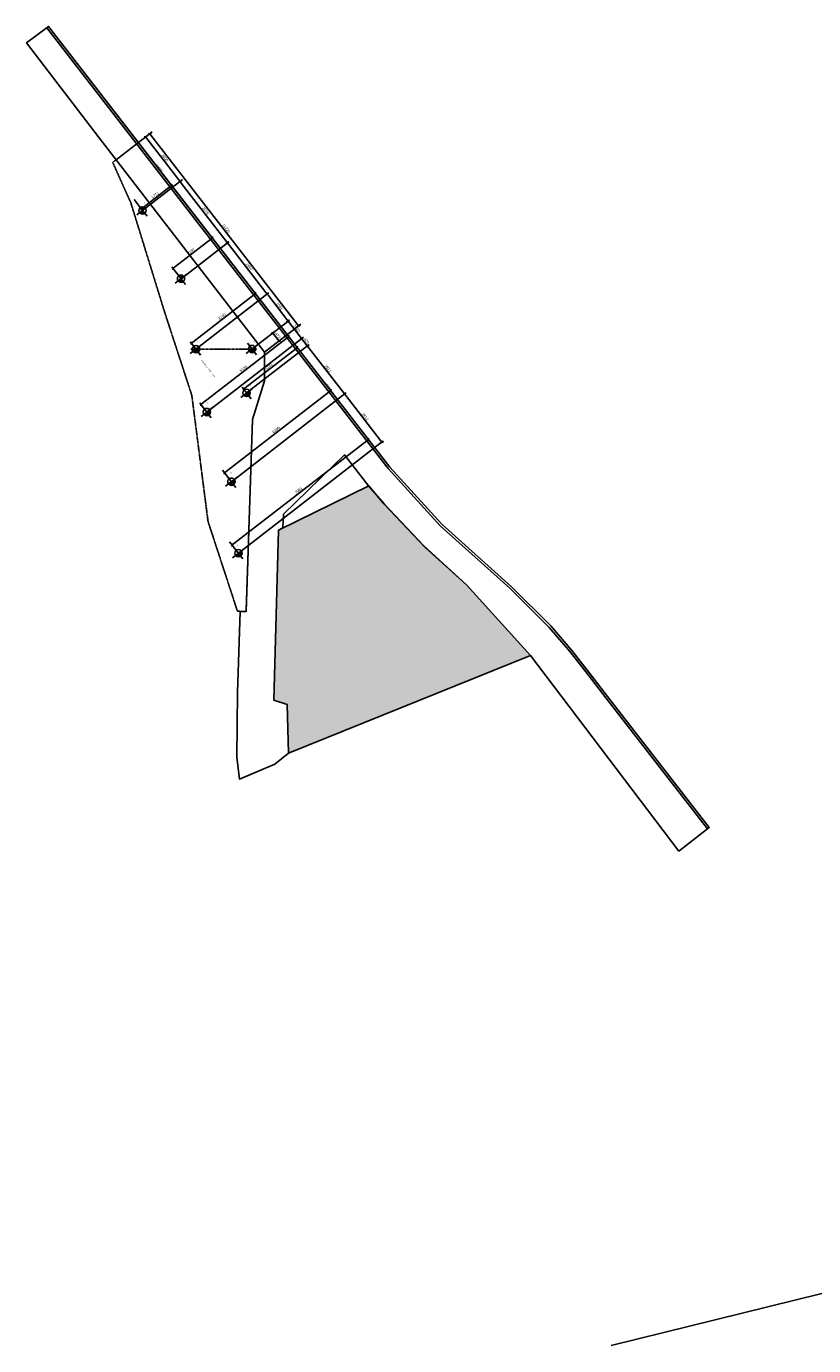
# Model space of a CAD drawing. Header units: millimetres. Extents: x -15755 to 202330, y -109616 to 54271.
# Tile 1 of 25: x 22640 to 59009, y -94492 to -33561. Entities that reach past the tile are written whole.
import ezdxf

# ---------------------------------------------------------------- set-up
doc = ezdxf.new("R2010")
doc.units = ezdxf.units.MM
doc.header["$LTSCALE"] = 0.5
doc.linetypes.add('CENTER2', pattern=[28.575, 19.05, -3.175, 3.175, -3.175])
doc.linetypes.add('HIDDEN2', pattern=[4.7625, 3.175, -1.5875])
for name, color, linetype in [('alg-maatlijn', 1, 'Continuous'), ('alg-maatlijnen', 252, 'Continuous'), ('alg-stramien', 1, 'CENTER2'), ('alg-tekst', 7, 'Continuous'), ('beton-hidden', 7, 'HIDDEN2'), ('paal-aanzicht', 7, 'Continuous'), ('stoeprand', 3, 'Continuous')]:
    doc.layers.add(name, color=color, linetype=linetype)
doc.layers.add('Xref_Kadastraal$0$Perceelnummer', color=7, linetype='Continuous', lineweight=0)
doc.styles.add('arial', font='arial.ttf')
doc.dimstyles.new('DIM_A_1', dxfattribs={"dimtxt": 2.5, "dimasz": 1.8, "dimexe": 2.5, "dimexo": 1.5, "dimgap": 1, "dimtad": 1, "dimdec": 0, "dimrnd": 0.5, "dimdsep": 46, "dimtxsty": 'arial', "dimblk1": 'MXT0MS3', "dimblk2": 'MXT0MS3', "dimsah": 1, "dimcen": 0.1, "dimse1": 1, "dimse2": 1, "dimclrd": 256, "dimclre": 256, "dimclrt": 7, "dimadec": 0, "dimazin": 0, "dimtfac": 1, "dimtdec": 0, "dimtix": 1, "dimtmove": 2, "dimatfit": 3, "dimldrblk": 'MXT0MS3', "dimfxl": 1, "dimtolj": 1, "dimtzin": 0, "dimarcsym": 0})

# ---------------------------------------------------------------- blocks, each defined once
blk = doc.blocks.new('paal Ø168')
at = {"layer": 'paal-aanzicht'}
h = blk.add_hatch(color=1, dxfattribs=at)
h.dxf.hatch_style = 1
h.paths.add_polyline_path([(0, 84.5, 0.4142136), (-84.5, 0), (0, 0)])
h.paths.add_polyline_path([(84.5, 0), (0, 0), (0, -84.5, 0.4142136)])
at = {"layer": 'paal-aanzicht', "color": 1}
for p, q in [((-169, 0), (169, 0)), ((0, 169), (0, -169))]:
    blk.add_line(p, q, dxfattribs=at)
at = {"layer": 'paal-aanzicht'}
blk.add_circle((0, 0), 84.5, dxfattribs=at)
blk = doc.blocks.new('paal2')
at = {"layer": 'paal-aanzicht'}
h = blk.add_hatch(color=1, dxfattribs=at)
h.dxf.hatch_style = 1
h.paths.add_polyline_path([(84, 0, 0.167343), (67, 52), (0, 0), (52, -67, 0.230868)])
h = blk.add_hatch(color=1, dxfattribs=at)
h.dxf.hatch_style = 1
h.paths.add_polyline_path([(-20, -82, -0.167343), (-67, -52), (0, 0), (52, -67, -0.230868)])
at = {"layer": 'paal-aanzicht', "color": 1}
for p, q in [((133, 104), (-133, -104)), ((-104, 133), (104, -133))]:
    blk.add_line(p, q, dxfattribs=at)
at = {"layer": 'paal-aanzicht'}
blk.add_circle((0, 0), 84.5, dxfattribs=at)
blk = doc.blocks.new('MXT0MS3')
for p, q in [((-1, 0), (0, 0)), ((0, 0), (-0.5, -0.5)), ((0, 1), (0, -1)), ((0, 0), (0.5, 0.5))]:
    blk.add_line(p, q)
blk = doc.blocks.new('*D173')
at = {"layer": 'alg-maatlijn', "lineweight": -2, "transparency": 16777216}
blk.add_line((29794, -40795), (31874, -43482), dxfattribs=at)
at = {"layer": 'Defpoints', "color": 0, "transparency": 16777216}
for p in [(29850, -40638), (31929, -43553), (32040, -43467)]:
    blk.add_point(p, dxfattribs=at)
at = {"layer": 'alg-maatlijn', "lineweight": -2, "transparency": 16777216, "xscale": 90, "yscale": 90, "zscale": 90}
for p, rotation in [((29739, -40724), 127.7427453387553), ((31929, -43553), 307.7427453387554)]:
    blk.add_blockref('MXT0MS3', p, dxfattribs=dict(at, rotation=rotation))
at = {"layer": 'alg-maatlijn', "color": 7, "transparency": 16777216, "insert": (30924, -42069), "char_height": 125, "attachment_point": 5, "rotation": 307.74275, "style": 'arial'}
blk.add_mtext('\\A1;3578', dxfattribs=at)
blk = doc.blocks.new('*D174')
at = {"layer": 'alg-maatlijn', "lineweight": -2, "transparency": 16777216}
blk.add_line((31984, -43624), (33708, -45852), dxfattribs=at)
at = {"layer": 'Defpoints', "color": 0, "transparency": 16777216}
for p in [(31985, -43510), (33763, -45923), (33763, -45923)]:
    blk.add_point(p, dxfattribs=at)
at = {"layer": 'alg-maatlijn', "lineweight": -2, "transparency": 16777216, "xscale": 90, "yscale": 90, "zscale": 90}
for p, rotation in [((31929, -43553), 127.7427453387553), ((33763, -45923), 307.7427453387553)]:
    blk.add_blockref('MXT0MS3', p, dxfattribs=dict(at, rotation=rotation))
at = {"layer": 'alg-maatlijn', "color": 7, "transparency": 16777216, "insert": (32936, -44668), "char_height": 125, "attachment_point": 5, "rotation": 307.74275, "style": 'arial'}
blk.add_mtext('\\A1;2997', dxfattribs=at)
blk = doc.blocks.new('*D175')
at = {"layer": 'alg-maatlijn', "lineweight": -2, "transparency": 16777216}
blk.add_line((33818, -45994), (34676, -47102), dxfattribs=at)
at = {"layer": 'Defpoints', "color": 0, "transparency": 16777216}
for p in [(33791, -45901), (34731, -47173), (34731, -47173)]:
    blk.add_point(p, dxfattribs=at)
at = {"layer": 'alg-maatlijn', "lineweight": -2, "transparency": 16777216, "xscale": 90, "yscale": 90, "zscale": 90}
for p, rotation in [((33763, -45923), 127.7427453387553), ((34731, -47173), 307.7427453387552)]:
    blk.add_blockref('MXT0MS3', p, dxfattribs=dict(at, rotation=rotation))
at = {"layer": 'alg-maatlijn', "color": 7, "transparency": 16777216, "insert": (34337, -46478), "char_height": 125, "attachment_point": 5, "rotation": 307.74275, "style": 'arial'}
blk.add_mtext('\\A1;1581', dxfattribs=at)
blk = doc.blocks.new('*D176')
at = {"layer": 'alg-maatlijn', "lineweight": -2, "transparency": 16777216}
blk.add_line((34786, -47244), (35301, -47910), dxfattribs=at)
at = {"layer": 'Defpoints', "color": 0, "transparency": 16777216}
for p in [(34699, -47198), (35356, -47981), (35356, -47981)]:
    blk.add_point(p, dxfattribs=at)
at = {"layer": 'alg-maatlijn', "lineweight": -2, "transparency": 16777216, "xscale": 90, "yscale": 90, "zscale": 90}
for p, rotation in [((34731, -47173), 127.7427453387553), ((35356, -47981), 307.7427453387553)]:
    blk.add_blockref('MXT0MS3', p, dxfattribs=dict(at, rotation=rotation))
at = {"layer": 'alg-maatlijn', "color": 7, "transparency": 16777216, "insert": (35133, -47507), "char_height": 125, "attachment_point": 5, "rotation": 307.74275, "style": 'arial'}
blk.add_mtext('\\A1;1022', dxfattribs=at)
blk = doc.blocks.new('*D177')
at = {"layer": 'alg-maatlijn', "lineweight": -2, "transparency": 16777216}
blk.add_line((37394, -50614), (39005, -52695), dxfattribs=at)
at = {"layer": 'Defpoints', "color": 0, "transparency": 16777216}
for p in [(37339, -50543), (39060, -52766), (32453, -57880)]:
    blk.add_point(p, dxfattribs=at)
at = {"layer": 'alg-maatlijn', "lineweight": -2, "transparency": 16777216, "xscale": 90, "yscale": 90, "zscale": 90}
for p, rotation in [((37339, -50543), 127.7427453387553), ((39060, -52766), 307.7427453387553)]:
    blk.add_blockref('MXT0MS3', p, dxfattribs=dict(at, rotation=rotation))
at = {"layer": 'alg-maatlijn', "color": 7, "transparency": 16777216, "insert": (38289, -51585), "char_height": 125, "attachment_point": 5, "rotation": 307.74275, "style": 'arial'}
blk.add_mtext('\\A1;2812', dxfattribs=at)
blk = doc.blocks.new('*D178')
at = {"layer": 'alg-maatlijn', "lineweight": -2, "transparency": 16777216}
blk.add_line((28397, -38590), (35158, -47324), dxfattribs=at)
at = {"layer": 'Defpoints', "color": 0, "transparency": 16777216}
for p in [(28449, -38436), (35213, -47395), (35320, -47313)]:
    blk.add_point(p, dxfattribs=at)
at = {"layer": 'alg-maatlijn', "lineweight": -2, "transparency": 16777216, "xscale": 90, "yscale": 90, "zscale": 90}
for p, rotation in [((28342, -38518), 127.7427453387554), ((35213, -47395), 307.7427453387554)]:
    blk.add_blockref('MXT0MS3', p, dxfattribs=dict(at, rotation=rotation))
at = {"layer": 'alg-maatlijn', "color": 7, "transparency": 16777216, "insert": (31868, -42887), "char_height": 125, "attachment_point": 5, "rotation": 307.74275, "style": 'arial'}
blk.add_mtext('\\A1;11226', dxfattribs=at)
blk = doc.blocks.new('*D179')
at = {"layer": 'alg-maatlijn', "lineweight": -2, "transparency": 16777216}
blk.add_line((34078, -47792), (34256, -48022), dxfattribs=at)
at = {"layer": 'Defpoints', "color": 0, "transparency": 16777216}
for p in [(33917, -47803), (34312, -48093), (34205, -48176)]:
    blk.add_point(p, dxfattribs=at)
at = {"layer": 'alg-maatlijn', "lineweight": -2, "transparency": 16777216, "xscale": 90, "yscale": 90, "zscale": 90}
for p, rotation in [((34023, -47721), 127.7427453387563), ((34312, -48093), 307.7427453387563)]:
    blk.add_blockref('MXT0MS3', p, dxfattribs=dict(at, rotation=rotation))
at = {"layer": 'alg-maatlijn', "color": 7, "transparency": 16777216, "insert": (34256, -47838), "char_height": 125, "attachment_point": 5, "rotation": 307.74275, "style": 'arial'}
blk.add_mtext('\\A1;472', dxfattribs=at)
blk = doc.blocks.new('*D180')
at = {"layer": 'alg-maatlijn', "lineweight": -2, "transparency": 16777216}
blk.add_line((29489, -44686), (31162, -43391), dxfattribs=at)
at = {"layer": 'Defpoints', "color": 0, "transparency": 16777216}
for p in [(31218, -43316), (31233, -43336), (29402, -44721)]:
    blk.add_point(p, dxfattribs=at)
at = {"layer": 'alg-maatlijn', "lineweight": -2, "transparency": 16777216, "xscale": 90, "yscale": 90, "zscale": 90}
for p, rotation in [((31233, -43336), 37.74274533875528), ((29417, -44741), 217.7427453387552)]:
    blk.add_blockref('MXT0MS3', p, dxfattribs=dict(at, rotation=rotation))
at = {"layer": 'alg-maatlijn', "color": 7, "transparency": 16777216, "insert": (30256, -43949), "char_height": 125, "attachment_point": 5, "rotation": 37.74275, "style": 'arial'}
blk.add_mtext('\\A1;2297', dxfattribs=at)
blk = doc.blocks.new('*D181')
at = {"layer": 'alg-maatlijn', "lineweight": -2, "transparency": 16777216}
blk.add_line((30337, -48140), (33152, -45961), dxfattribs=at)
at = {"layer": 'Defpoints', "color": 0, "transparency": 16777216}
for p in [(33223, -45906), (33246, -45936), (30289, -48225)]:
    blk.add_point(p, dxfattribs=at)
at = {"layer": 'alg-maatlijn', "lineweight": -2, "transparency": 16777216, "xscale": 90, "yscale": 90, "zscale": 90}
for p, rotation in [((33223, -45906), 37.74274533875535), ((30266, -48195), 217.7427453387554)]:
    blk.add_blockref('MXT0MS3', p, dxfattribs=dict(at, rotation=rotation))
at = {"layer": 'alg-maatlijn', "color": 7, "transparency": 16777216, "insert": (31674, -46960), "char_height": 125, "attachment_point": 5, "rotation": 37.74275, "style": 'arial'}
blk.add_mtext('\\A1;3740', dxfattribs=at)
blk = doc.blocks.new('*D182')
at = {"layer": 'alg-maatlijn', "lineweight": -2, "transparency": 16777216}
blk.add_line((30778, -50971), (34687, -47944), dxfattribs=at)
at = {"layer": 'Defpoints', "color": 0, "transparency": 16777216}
for p in [(34758, -47889), (34758, -47889), (30707, -51026)]:
    blk.add_point(p, dxfattribs=at)
at = {"layer": 'alg-maatlijn', "lineweight": -2, "transparency": 16777216, "xscale": 90, "yscale": 90, "zscale": 90}
for p, rotation in [((34758, -47889), 37.74274533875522), ((30707, -51026), 217.7427453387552)]:
    blk.add_blockref('MXT0MS3', p, dxfattribs=dict(at, rotation=rotation))
at = {"layer": 'alg-maatlijn', "color": 7, "transparency": 16777216, "insert": (32663, -49367), "char_height": 125, "attachment_point": 5, "rotation": 37.74275, "style": 'arial'}
blk.add_mtext('\\A1;5124', dxfattribs=at)
blk = doc.blocks.new('*D183')
at = {"layer": 'alg-maatlijn', "lineweight": -2, "transparency": 16777216}
blk.add_line((32213, -57460), (38366, -52697), dxfattribs=at)
at = {"layer": 'Defpoints', "color": 0, "transparency": 16777216}
for p in [(38437, -52642), (38637, -52900), (32342, -57773)]:
    blk.add_point(p, dxfattribs=at)
at = {"layer": 'alg-maatlijn', "lineweight": -2, "transparency": 16777216, "xscale": 90, "yscale": 90, "zscale": 90}
for p, rotation in [((38437, -52642), 37.74274533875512), ((32142, -57515), 217.7427453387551)]:
    blk.add_blockref('MXT0MS3', p, dxfattribs=dict(at, rotation=rotation))
at = {"layer": 'alg-maatlijn', "color": 7, "transparency": 16777216, "insert": (35220, -54989), "char_height": 125, "attachment_point": 5, "rotation": 37.74275, "style": 'arial'}
blk.add_mtext('\\A1;7961', dxfattribs=at)
blk = doc.blocks.new('*D184')
at = {"layer": 'alg-maatlijn', "lineweight": -2, "transparency": 16777216}
blk.add_line((29684, -40653), (28203, -38740), dxfattribs=at)
at = {"layer": 'Defpoints', "color": 0, "transparency": 16777216}
for p in [(28148, -38669), (27339, -39295), (28930, -41351)]:
    blk.add_point(p, dxfattribs=at)
at = {"layer": 'alg-maatlijn', "lineweight": -2, "transparency": 16777216, "xscale": 90, "yscale": 90, "zscale": 90}
for p, rotation in [((28148, -38669), 127.7427453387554), ((29739, -40724), 307.7427453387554)]:
    blk.add_blockref('MXT0MS3', p, dxfattribs=dict(at, rotation=rotation))
at = {"layer": 'alg-maatlijn', "color": 7, "transparency": 16777216, "insert": (29033, -39627), "char_height": 125, "attachment_point": 5, "rotation": 307.74275, "style": 'arial'}
blk.add_mtext('\\A1;2600', dxfattribs=at)
blk = doc.blocks.new('*D742')
at = {"layer": 'alg-maatlijn', "lineweight": -2, "transparency": 16777216}
blk.add_line((28024, -41935), (29283, -40963), dxfattribs=at)
at = {"layer": 'Defpoints', "color": 0, "transparency": 16777216}
for p in [(29339, -40888), (29354, -40908), (27937, -41970)]:
    blk.add_point(p, dxfattribs=at)
at = {"layer": 'alg-maatlijn', "lineweight": -2, "transparency": 16777216, "xscale": 90, "yscale": 90, "zscale": 90}
for p, rotation in [((29354, -40908), 37.66631399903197), ((27953, -41990), 217.666313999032)]:
    blk.add_blockref('MXT0MS3', p, dxfattribs=dict(at, rotation=rotation))
at = {"layer": 'alg-maatlijn', "color": 7, "transparency": 16777216, "insert": (28585, -41360), "char_height": 125, "attachment_point": 5, "rotation": 37.66631, "style": 'arial'}
blk.add_mtext('\\A1;1771', dxfattribs=at)
blk = doc.blocks.new('*D747')
at = {"layer": 'alg-maatlijn', "lineweight": -2, "transparency": 16777216}
blk.add_line((35411, -48052), (35563, -48249), dxfattribs=at)
at = {"layer": 'Defpoints', "color": 0, "transparency": 16777216}
for p in [(35324, -48005), (35618, -48320), (35618, -48320)]:
    blk.add_point(p, dxfattribs=at)
at = {"layer": 'alg-maatlijn', "lineweight": -2, "transparency": 16777216, "xscale": 90, "yscale": 90, "zscale": 90}
for p, rotation in [((35356, -47981), 127.742745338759), ((35618, -48320), 307.742745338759)]:
    blk.add_blockref('MXT0MS3', p, dxfattribs=dict(at, rotation=rotation))
at = {"layer": 'alg-maatlijn', "color": 7, "transparency": 16777216, "insert": (35577, -48081), "char_height": 125, "attachment_point": 5, "rotation": 307.74275, "style": 'arial'}
blk.add_mtext('\\A1;429', dxfattribs=at)
blk = doc.blocks.new('*D748')
at = {"layer": 'alg-maatlijn', "lineweight": -2, "transparency": 16777216}
blk.add_line((31863, -54125), (36621, -50442), dxfattribs=at)
at = {"layer": 'Defpoints', "color": 0, "transparency": 16777216}
for p in [(36692, -50387), (36717, -50420), (31817, -54212)]:
    blk.add_point(p, dxfattribs=at)
at = {"layer": 'alg-maatlijn', "lineweight": -2, "transparency": 16777216, "xscale": 90, "yscale": 90, "zscale": 90}
for p, rotation in [((36692, -50387), 37.7427453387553), ((31792, -54180), 217.7427453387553)]:
    blk.add_blockref('MXT0MS3', p, dxfattribs=dict(at, rotation=rotation))
at = {"layer": 'alg-maatlijn', "color": 7, "transparency": 16777216, "insert": (34172, -52193), "char_height": 125, "attachment_point": 5, "rotation": 37.74275, "style": 'arial'}
blk.add_mtext('\\A1;6196', dxfattribs=at)
blk = doc.blocks.new('*D807')
at = {"layer": 'alg-maatlijn', "lineweight": -2, "transparency": 16777216}
blk.add_line((32749, -50261), (35082, -48455), dxfattribs=at)
at = {"layer": 'Defpoints', "color": 0, "transparency": 16777216}
for p in [(35153, -48400), (35153, -48400), (32678, -50316)]:
    blk.add_point(p, dxfattribs=at)
at = {"layer": 'alg-maatlijn', "lineweight": -2, "transparency": 16777216, "xscale": 90, "yscale": 90, "zscale": 90}
for p, rotation in [((35153, -48400), 37.74274533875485), ((32678, -50316), 217.7427453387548)]:
    blk.add_blockref('MXT0MS3', p, dxfattribs=dict(at, rotation=rotation))
at = {"layer": 'alg-maatlijn', "color": 7, "transparency": 16777216, "insert": (33846, -49268), "char_height": 125, "attachment_point": 5, "rotation": 37.74275, "style": 'arial'}
blk.add_mtext('\\A1;3131', dxfattribs=at)
blk = doc.blocks.new('*D810')
at = {"layer": 'alg-maatlijn', "lineweight": -2, "transparency": 16777216}
blk.add_line((35674, -48391), (37284, -50471), dxfattribs=at)
at = {"layer": 'Defpoints', "color": 0, "transparency": 16777216}
for p in [(35587, -48345), (37339, -50543), (37339, -50543)]:
    blk.add_point(p, dxfattribs=at)
at = {"layer": 'alg-maatlijn', "lineweight": -2, "transparency": 16777216, "xscale": 90, "yscale": 90, "zscale": 90}
for p, rotation in [((35618, -48320), 127.742745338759), ((37339, -50543), 307.742745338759)]:
    blk.add_blockref('MXT0MS3', p, dxfattribs=dict(at, rotation=rotation))
at = {"layer": 'alg-maatlijn', "color": 7, "transparency": 16777216, "insert": (36569, -49362), "char_height": 125, "attachment_point": 5, "rotation": 307.74275, "style": 'arial'}
blk.add_mtext('\\A1;2811', dxfattribs=at)

msp = doc.modelspace()

# ---------------------------------------------------------------- hatches: boundary and pattern name
at = {"layer": 'stoeprand'}
h = msp.add_hatch(dxfattribs=at)
h.set_pattern_fill('CROSS', color=256, scale=20)
h.set_pattern_definition([(0, (-37185.89, 0), (127, 127), [63.5, -190.5]), (90, (-37154.14, -31.75), (-127, 127), [63.5, -190.5])])
h.paths.add_polyline_path([(38458.98, -54777.78), (34292.17, -56823.91), (34067.41, -64673.88), (34695.41, -64881.88), (34747.41, -67133.88), (45936.33, -62620.17), (42965.57, -59348.53), (41062.27, -57622.78), (39158.28, -55605.29)])

# ---------------------------------------------------------------- linework, layer by layer
at = {"layer": 'alg-maatlijnen'}
for p, q in [((26786.09, -39722.79), (28448.74, -38435.76)), ((28009.74, -42062.8), (29849.85, -40638.4)), ((28009.74, -42062.8), (27619.45, -41558.6)), ((29783.25, -45214.12), (31985.29, -43509.56)), ((29783.25, -45214.12), (29401.77, -44721.3)), ((30259.51, -48634.76), (33804.72, -45890.48)), ((33059.72, -48466.32), (34773.64, -47139.61)), ((33642.97, -48610.88), (35315.24, -47316.4)), ((30974.74, -51372.13), (35442.33, -47913.86)), ((30689.78, -48742.96), (30288.63, -48224.73)), ((32813.31, -50491.22), (35704.82, -48252.96)), ((32109.86, -54590.4), (37382.39, -50509.03)), ((32813.31, -50491.22), (32620.21, -50241.75)), ((30974.74, -51372.13), (30706.52, -51025.62)), ((32435.07, -57893.91), (39112.57, -52724.99)), ((32109.86, -54590.4), (31698.56, -54059.06)), ((32435.07, -57893.91), (32023.77, -57362.58))]:
    msp.add_line(p, q, dxfattribs=at)
at = {"layer": 'alg-stramien'}
for p, q in [((26909.78, -37750.29), (39249.23, -53691.08)), ((33289.75, -48466.32), (30242.98, -48466.32))]:
    msp.add_line(p, q, dxfattribs=at)
at = {"layer": 'beton-hidden', "ltscale": 2}
msp.add_lwpolyline([(32391.62, -60574.25), (31033.22, -56430.68), (30278.29, -50585.07), (29029.61, -46769.15), (27464.31, -41703.91), (26627.84, -39845.09), (26786.09, -39722.79), (28468.71, -41899.94), (31827.8, -46256.66), (33642.97, -48610.88), (33642.59, -49932.38), (33087.26, -51710.83), (32912.31, -56959.96), (32791.4, -60587.58)], close=True, dxfattribs=at)
at = {"layer": 'stoeprand', "flags": 128}
for points in [[(34110.41, -67635.88), (32484.41, -68327.88), (32367.41, -67305.88), (32397.41, -64326.88), (32522.33, -60578.61), (32791.4, -60587.58), (33087.26, -51710.83), (33642.59, -49932.38), (33642.74, -49040.79), (33642.97, -48610.88), (26008.61, -38716.18), (22639.91, -34325.93), (23667.08, -33561.19), (36637.86, -50317.57), (39434.79, -53917.48), (41830.95, -56555.21), (45043.68, -59439.66), (46865.26, -61249.47), (47845.27, -62391.14), (49493.05, -64508.93), (54189.05, -70560.12), (52784.51, -71653.77), (45936.33, -62620.17), (42965.57, -59348.53), (40979.96, -57535.57), (39170.12, -55607.66), (38443.8, -54785.23), (37343.12, -53354.05), (34519.69, -56094.09), (34488.86, -56727.32), (34292.17, -56823.91), (34067.41, -64673.88), (34695.41, -64881.88), (34747.41, -67133.88)], [(38458.98, -54777.78), (34292.17, -56823.91), (34067.41, -64673.88), (34695.41, -64881.88), (34747.41, -67133.88), (45936.33, -62620.17), (42965.57, -59348.53), (41062.27, -57622.78), (39158.28, -55605.29), (38458.98, -54777.78)]]:
    msp.add_lwpolyline(points, close=True, dxfattribs=at)
at = {"layer": 'stoeprand'}
for points in [[(23588.01, -33622.4), (30073.4, -42000.59), (36558.84, -50378.85), (39358.18, -53981.87), (41760.35, -56626.22), (44974.99, -59512.38), (46791.96, -61317.61), (47767.83, -62454.45), (48590.23, -63511.45), (49414.08, -64570.29), (54110.04, -70621.43)], [(23667.08, -33561.19), (30152.47, -41939.38), (36637.86, -50317.57), (39434.79, -53917.48), (41830.95, -56555.21), (45043.68, -59439.66), (46865.26, -61249.47), (47845.27, -62391.14), (48669.16, -63450.04), (49493.05, -64508.93), (54189.05, -70560.12)]]:
    msp.add_lwpolyline(points, dxfattribs=at)
at = {"layer": 'stoeprand', "flags": 128}
msp.add_lwpolyline([(49662.3, -94491.88), (64194.3, -90898.88), (86403.3, -85357.88), (95340.3, -78436.88)], dxfattribs=at)

# ---------------------------------------------------------------- block references
at = {"layer": 'beton-hidden', "xscale": 2, "yscale": 2, "zscale": 2}
for p in [(30475.44, -48466.05), (33064.91, -48462.31), (32813.31, -50491.22), (30974.74, -51372.13), (32109.86, -54590.4), (32435.07, -57893.91)]:
    msp.add_blockref('paal2', p, dxfattribs=at)
at = {"layer": 'paal-aanzicht', "xscale": 2, "yscale": 2, "zscale": 2, "rotation": 308.0000000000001}
for p in [(28009.74, -42062.8), (29783.25, -45214.12)]:
    msp.add_blockref('paal Ø168', p, dxfattribs=at)

# ---------------------------------------------------------------- texts
at = {"layer": 'alg-tekst', "char_height": 50, "width": 994.7299, "attachment_point": 1, "style": 'arial'}
for s, insert in [('6', (28088.73, -41694.16)), ('7', (29862.23, -44845.48)), ('9', (30554.08, -48091.42)), ('8', (33138.7, -48097.69)), ('10', (32939.22, -50134.41)), ('11', (30999.87, -50939.97)), ('12', (32067.29, -54156.22)), ('13', (32333.43, -57496.13))]:
    msp.add_mtext(s, dxfattribs=dict(at, insert=insert))
at = {"layer": 'alg-tekst', "insert": (30736.19, -48927.61), "char_height": 50, "width": 994.7299, "attachment_point": 1, "rotation": 308, "style": 'arial'}
msp.add_mtext('paalpuntniveau: 12,500m+ N.A.P.', dxfattribs=at)
at = {"layer": 'Xref_Kadastraal$0$Perceelnummer', "color": 7, "linetype": 'Continuous', "lineweight": 0, "char_height": 50, "attachment_point": 7, "rotation": 308.7539724, "line_spacing_factor": 0.8, "style": 'arial'}
for insert in [(28617.07, -39918.07), (36474.9, -50071.86)]:
    msp.add_mtext('rijwielpadband', dxfattribs=dict(at, insert=insert))

# ---------------------------------------------------------------- dimensions: what is measured, and where the dimension line sits
at = {"layer": 'alg-maatlijn'}
for p1, p2, distance, picture, middle in [((28929.8, -41350.6), (27338.64, -39295.06), -1023.15, '*D184', (29033.3, -39626.88)), ((28448.74, -38435.76), (35320.13, -47312.61), -134.98, '*D178', (31867.7, -42887.14)), ((29849.85, -40638.4), (32039.73, -43467.41), -140.35, '*D173', (30923.85, -42069.12)), ((27937.18, -41969.94), (29338.67, -40888.06), -25.49, '*D742', (28584.6, -41359.92)), ((29401.77, -44721.3), (31217.76, -43315.58), -25.49, '*D180', (30255.69, -43948.59)), ((30288.63, -48224.73), (33245.86, -45935.59), 37.71, '*D181', (31674.46, -46960.3)), ((30706.52, -51025.62), (34758.19, -47889.3), 0, '*D182', (32662.68, -49367.46)), ((33916.68, -47802.97), (34205.18, -48175.67), 134.51, '*D179', (34256.46, -47837.96)), ((32677.79, -50316.14), (35153.38, -48399.83), 0, '*D807', (33845.88, -49267.94)), ((31817.32, -54212.47), (36716.96, -50419.75), 41.27, '*D748', (34172.21, -52193.48)), ((32341.58, -57773.13), (38636.9, -52900.04), 325.96, '*D183', (35220.04, -54988.82))]:
    dim = msp.add_aligned_dim(p1=p1, p2=p2, distance=distance, dimstyle='DIM_A_1', dxfattribs=at)
    dim.commit()
    dim.dimension.update_dxf_attribs({"geometry": picture, "text_midpoint": middle})
for base, p1, p2, picture, middle in [((33762.93, -45922.83), (31985.29, -43509.56), (33762.93, -45922.83), '*D174', (32935.85, -44668.4)), ((34730.61, -47172.92), (33791.47, -45900.74), (34730.61, -47172.92), '*D175', (34336.78, -46478.2)), ((35355.93, -47980.74), (34698.7, -47197.62), (35355.93, -47980.74), '*D176', (35133.27, -47507.16)), ((35618.42, -48319.84), (35324.02, -48005.44), (35618.42, -48319.84), '*D747', (35577.18, -48080.62)), ((37339.01, -50542.61), (35586.51, -48344.54), (37339.01, -50542.61), '*D810', (36568.72, -49361.55)), ((39059.91, -52765.76), (37339.01, -50542.61), (32453.31, -57879.8), '*D177', (38289.47, -51584.51))]:
    dim = msp.add_linear_dim(base=base, p1=p1, p2=p2, angle=127.7427453, dimstyle='DIM_A_1', dxfattribs=at)
    dim.commit()
    dim.dimension.update_dxf_attribs({"geometry": picture, "text_midpoint": middle})

doc.saveas('drawing.dxf')
